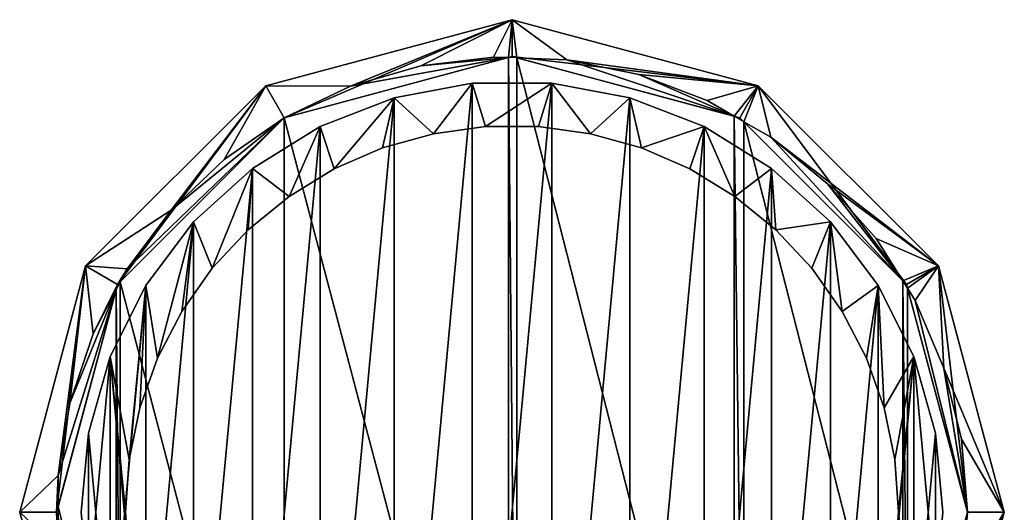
# Model space of a CAD drawing. Extents: x -1.98 to 2.02, y -2 to 2.
# Tile 2 of 2: x -1.98 to 2.02, y 0 to 2. Entities that reach past the tile are written whole.
import ezdxf

# ---------------------------------------------------------------- set-up
doc = ezdxf.new("R2010")
doc.units = 0
doc.header["$LTSCALE"] = 2.54
doc.layers.get('0').update_dxf_attribs({"color": 13, "linetype": 'CONTINUOUS'})

# ---------------------------------------------------------------- blocks, each defined once
blk = doc.blocks.new('GRUPUJ_1')
at = {"color": 0}
for p, q in [((1, 3.7321, 75), (2, 4, 75)), ((2, 4), (1, 3.7321)), ((1, 3.7321, 75), (2, 4, 75)), ((2, 4), (1, 3.7321)), ((2, 4, 75), (2, 4)), ((2, 4, 75), (3, 3.7321, 75)), ((2, 4, 75), (3, 3.7321, 75)), ((3, 3.7321), (2, 4)), ((2, 4, 75), (2, 4)), ((3, 3.7321), (2, 4)), ((1.075, 3.6021), (2, 3.85)), ((1.075, 3.6021, 75), (1.9854, 3.8461, 75)), ((1.075, 3.6021, 75), (1.9854, 3.8461, 75)), ((1.075, 3.6021, 75), (1.9854, 3.8461, 75)), ((1.9255, 3.8485, 75), (1.63, 3.8126, 75)), ((1.9255, 3.8485, 75), (1.63, 3.8126, 75)), ((1.9854, 3.8461, 75), (1.9255, 3.8485, 75)), ((1.9854, 3.8461, 75), (1.9255, 3.8485, 75)), ((1.9854, 3.8461, 75), (2, 3.85, 75)), ((2.0198, 3.8447, 75), (1.9854, 3.8461, 75)), ((2.0198, 3.8447, 75), (1.9854, 3.8461, 75)), ((2, 3.85, 75), (2.0198, 3.8447, 75)), ((2, 3.85), (2.925, 3.6021)), ((2.0198, 3.8447, 75), (2.9026, 3.6081, 75)), ((2.0198, 3.8447, 75), (2.9026, 3.6081, 75)), ((2.223, 3.8365, 75), (2.0198, 3.8447, 75)), ((2.223, 3.8365, 75), (2.0198, 3.8447, 75)), ((2.0198, 3.8447, 75), (2.9026, 3.6081, 75)), ((1.63, 3.8126, 75), (1.344, 3.7298, 75)), ((1.63, 3.8126, 75), (1.344, 3.7298, 75)), ((2.5147, 3.777, 75), (2.223, 3.8365, 75)), ((2.5147, 3.777, 75), (2.223, 3.8365, 75)), ((2.7931, 3.6714, 75), (2.5147, 3.777, 75)), ((2.7931, 3.6714, 75), (2.5147, 3.777, 75)), ((0.2679, 3, 75), (1, 3.7321, 75)), ((0.2679, 3, 75), (1, 3.7321, 75)), ((1, 3.7321), (0.2679, 3)), ((1, 3.7321), (0.2679, 3)), ((1, 3.7321, 75), (1, 3.7321)), ((1, 3.7321, 75), (1, 3.7321)), ((1.344, 3.7298, 75), (1.075, 3.6021, 75)), ((1.344, 3.7298, 75), (1.075, 3.6021, 75)), ((1.8385, 3.7425, 1.89), (1.5211, 3.6832, 1.89)), ((1.8385, 3.7425, 1.89), (1.5211, 3.6832, 1.89)), ((1.8385, 3.7425, 1.62), (1.5211, 3.6832, 1.62)), ((1.8385, 3.7425, 1.62), (1.5211, 3.6832, 1.62)), ((2.1615, 3.7425, 1.89), (1.8385, 3.7425, 1.89)), ((1.8385, 3.7425, 1.89), (1.8385, 3.7425, 1.62)), ((2.1615, 3.7425, 1.89), (1.8385, 3.7425, 1.89)), ((2.1615, 3.7425, 1.62), (1.8385, 3.7425, 1.62)), ((1.8385, 3.7425, 1.89), (1.8385, 3.7425, 1.62)), ((2.1615, 3.7425, 1.62), (1.8385, 3.7425, 1.62)), ((2.4789, 3.6832, 1.89), (2.1615, 3.7425, 1.89)), ((2.4789, 3.6832, 1.89), (2.1615, 3.7425, 1.89)), ((2.4789, 3.6832, 1.62), (2.1615, 3.7425, 1.62)), ((2.1615, 3.7425, 1.89), (2.1615, 3.7425, 1.62)), ((2.1615, 3.7425, 1.89), (2.1615, 3.7425, 1.62)), ((2.4789, 3.6832, 1.62), (2.1615, 3.7425, 1.62)), ((3, 3.7321, 75), (3.7321, 3, 75)), ((3, 3.7321, 75), (3.7321, 3, 75)), ((3.7321, 3), (3, 3.7321)), ((3, 3.7321, 75), (3, 3.7321)), ((3, 3.7321, 75), (3, 3.7321)), ((3.7321, 3), (3, 3.7321)), ((1.5211, 3.6832, 1.89), (1.22, 3.5665, 1.89)), ((1.5211, 3.6832, 1.89), (1.22, 3.5665, 1.89)), ((1.5211, 3.6832, 1.62), (1.22, 3.5665, 1.62)), ((1.5211, 3.6832, 1.62), (1.22, 3.5665, 1.62)), ((1.5211, 3.6832, 1.89), (1.5211, 3.6832, 1.62)), ((1.5211, 3.6832, 1.89), (1.5211, 3.6832, 1.62)), ((2.78, 3.5665, 1.89), (2.4789, 3.6832, 1.89)), ((2.4789, 3.6832, 1.89), (2.4789, 3.6832, 1.62)), ((2.78, 3.5665, 1.89), (2.4789, 3.6832, 1.89)), ((2.78, 3.5665, 1.62), (2.4789, 3.6832, 1.62)), ((2.4789, 3.6832, 1.89), (2.4789, 3.6832, 1.62)), ((2.78, 3.5665, 1.62), (2.4789, 3.6832, 1.62)), ((2.9026, 3.6081, 75), (2.7931, 3.6714, 75)), ((2.9026, 3.6081, 75), (2.7931, 3.6714, 75)), ((0.3979, 2.925), (1.075, 3.6021)), ((0.4085, 2.9357, 75), (1.075, 3.6021, 75)), ((0.4085, 2.9357, 75), (1.075, 3.6021, 75)), ((0.4085, 2.9357, 75), (1.075, 3.6021, 75)), ((1.075, 3.6021, 75), (0.83, 3.433, 75)), ((1.075, 3.6021, 75), (0.83, 3.433, 75)), ((2.9414, 3.5858, 75), (2.9026, 3.6081, 75)), ((2.9026, 3.6081, 75), (2.925, 3.6021, 75)), ((2.9414, 3.5858, 75), (2.9026, 3.6081, 75)), ((2.925, 3.6021, 75), (2.9414, 3.5858, 75)), ((2.925, 3.6021), (3.6021, 2.925)), ((1.22, 3.5665, 1.89), (0.9454, 3.3965, 1.89)), ((1.22, 3.5665, 1.89), (0.9454, 3.3965, 1.89)), ((1.22, 3.5665, 1.62), (0.9454, 3.3965, 1.62)), ((1.22, 3.5665, 1.62), (0.9454, 3.3965, 1.62)), ((1.22, 3.5665, 1.89), (1.22, 3.5665, 1.62)), ((1.22, 3.5665, 1.89), (1.22, 3.5665, 1.62)), ((1.8929, 3.5663, 1.89), (1.6806, 3.5372, 1.89)), ((2.1071, 3.5663, 1.89), (1.8929, 3.5663, 1.89)), ((2.3194, 3.5372, 1.89), (2.1071, 3.5663, 1.89)), ((3.0546, 3.3965, 1.89), (2.78, 3.5665, 1.89)), ((2.78, 3.5665, 1.89), (2.78, 3.5665, 1.62)), ((3.0546, 3.3965, 1.89), (2.78, 3.5665, 1.89)), ((3.0546, 3.3965, 1.62), (2.78, 3.5665, 1.62)), ((2.78, 3.5665, 1.89), (2.78, 3.5665, 1.62)), ((3.0546, 3.3965, 1.62), (2.78, 3.5665, 1.62)), ((2.9414, 3.5858, 75), (3.5877, 2.9395, 75)), ((3.0509, 3.5225, 75), (2.9414, 3.5858, 75)), ((2.9414, 3.5858, 75), (3.5877, 2.9395, 75)), ((3.0509, 3.5225, 75), (2.9414, 3.5858, 75)), ((2.9414, 3.5858, 75), (3.5877, 2.9395, 75)), ((1.6806, 3.5372, 1.89), (1.4742, 3.4793, 1.89)), ((2.5258, 3.4793, 1.89), (2.3194, 3.5372, 1.89)), ((3.2815, 3.3342, 75), (3.0509, 3.5225, 75)), ((3.2815, 3.3342, 75), (3.0509, 3.5225, 75)), ((1.4742, 3.4793, 1.89), (1.2777, 3.394, 1.89)), ((2.7223, 3.394, 1.89), (2.5258, 3.4793, 1.89)), ((0.83, 3.433, 75), (0.6153, 3.2268, 75)), ((0.83, 3.433, 75), (0.6153, 3.2268, 75)), ((0.9454, 3.3965, 1.89), (0.7067, 3.179, 1.89)), ((0.9454, 3.3965, 1.89), (0.7067, 3.179, 1.89)), ((0.9454, 3.3965, 1.62), (0.7067, 3.179, 1.62)), ((0.9454, 3.3965, 1.62), (0.7067, 3.179, 1.62)), ((0.9454, 3.3965, 1.89), (0.9454, 3.3965, 1.62)), ((0.9454, 3.3965, 1.89), (0.9454, 3.3965, 1.62)), ((1.2777, 3.394, 1.89), (1.0946, 3.2826, 1.89)), ((2.9054, 3.2826, 1.89), (2.7223, 3.394, 1.89)), ((3.2933, 3.179, 1.89), (3.0546, 3.3965, 1.89)), ((3.0546, 3.3965, 1.89), (3.0546, 3.3965, 1.62)), ((3.2933, 3.179, 1.89), (3.0546, 3.3965, 1.89)), ((3.2933, 3.179, 1.62), (3.0546, 3.3965, 1.62)), ((3.0546, 3.3965, 1.89), (3.0546, 3.3965, 1.62)), ((3.2933, 3.179, 1.62), (3.0546, 3.3965, 1.62)), ((3.479, 3.1114, 75), (3.2815, 3.3342, 75)), ((3.479, 3.1114, 75), (3.2815, 3.3342, 75)), ((1.0946, 3.2826, 1.89), (0.9284, 3.1474, 1.89)), ((3.0716, 3.1474, 1.89), (2.9054, 3.2826, 1.89)), ((0.6153, 3.2268, 75), (0.4364, 2.9888, 75)), ((0.6153, 3.2268, 75), (0.4364, 2.9888, 75)), ((0.7067, 3.179, 1.89), (0.5121, 2.9213, 1.89)), ((0.7067, 3.179, 1.89), (0.5121, 2.9213, 1.89)), ((0.7067, 3.179, 1.62), (0.5121, 2.9213, 1.62)), ((0.7067, 3.179, 1.62), (0.5121, 2.9213, 1.62)), ((0.7067, 3.179, 1.89), (0.7067, 3.179, 1.62)), ((0.7067, 3.179, 1.89), (0.7067, 3.179, 1.62)), ((3.4879, 2.9213, 1.89), (3.2933, 3.179, 1.89)), ((3.2933, 3.179, 1.89), (3.2933, 3.179, 1.62)), ((3.4879, 2.9213, 1.89), (3.2933, 3.179, 1.89)), ((3.4879, 2.9213, 1.62), (3.2933, 3.179, 1.62)), ((3.2933, 3.179, 1.89), (3.2933, 3.179, 1.62)), ((3.4879, 2.9213, 1.62), (3.2933, 3.179, 1.62)), ((0.9284, 3.1474, 1.89), (0.7821, 2.9908, 1.89)), ((3.2179, 2.9908, 1.89), (3.0716, 3.1474, 1.89)), ((3.5877, 2.9395, 75), (3.479, 3.1114, 75)), ((3.5877, 2.9395, 75), (3.479, 3.1114, 75)), ((0, 2, 75), (0.2679, 3, 75)), ((0.2679, 3), (0, 2)), ((0, 2, 75), (0.2679, 3, 75)), ((0.2679, 3), (0, 2)), ((0.2679, 3, 75), (0.2679, 3)), ((0.2679, 3, 75), (0.2679, 3)), ((3.7321, 3, 75), (4, 2, 75)), ((4, 2), (3.7321, 3)), ((3.7321, 3, 75), (3.7321, 3)), ((3.7321, 3, 75), (4, 2, 75)), ((3.7321, 3, 75), (3.7321, 3)), ((4, 2), (3.7321, 3)), ((0.4364, 2.9888, 75), (0.4085, 2.9357, 75)), ((0.4364, 2.9888, 75), (0.4085, 2.9357, 75)), ((0.7821, 2.9908, 1.89), (0.6586, 2.8157, 1.89)), ((3.3414, 2.8157, 1.89), (3.2179, 2.9908, 1.89)), ((0.15, 2), (0.3979, 2.925)), ((0.5121, 2.9213, 1.89), (0.3682, 2.6322, 1.89)), ((0.5121, 2.9213, 1.89), (0.3682, 2.6322, 1.89)), ((0.5121, 2.9213, 1.62), (0.3682, 2.6322, 1.62)), ((0.5121, 2.9213, 1.62), (0.3682, 2.6322, 1.62)), ((0.4085, 2.9357, 75), (0.3926, 2.9052, 75)), ((0.4085, 2.9357, 75), (0.3926, 2.9052, 75)), ((0.3926, 2.9052, 75), (0.3979, 2.925, 75)), ((0.3979, 2.925, 75), (0.4085, 2.9357, 75)), ((0.5121, 2.9213, 1.89), (0.5121, 2.9213, 1.62)), ((0.5121, 2.9213, 1.89), (0.5121, 2.9213, 1.62)), ((3.6318, 2.6322, 1.89), (3.4879, 2.9213, 1.89)), ((3.4879, 2.9213, 1.89), (3.4879, 2.9213, 1.62)), ((3.6318, 2.6322, 1.89), (3.4879, 2.9213, 1.89)), ((3.6318, 2.6322, 1.62), (3.4879, 2.9213, 1.62)), ((3.4879, 2.9213, 1.89), (3.4879, 2.9213, 1.62)), ((3.6318, 2.6322, 1.62), (3.4879, 2.9213, 1.62)), ((3.6061, 2.9104, 75), (3.5877, 2.9395, 75)), ((3.5877, 2.9395, 75), (3.6021, 2.925, 75)), ((3.6061, 2.9104, 75), (3.5877, 2.9395, 75)), ((3.6021, 2.925, 75), (3.6061, 2.9104, 75)), ((3.6021, 2.925), (3.85, 2)), ((0.156, 2.0224, 75), (0.3926, 2.9052, 75)), ((0.156, 2.0224, 75), (0.3926, 2.9052, 75)), ((0.156, 2.0224, 75), (0.3926, 2.9052, 75)), ((0.3926, 2.9052, 75), (0.298, 2.7251, 75)), ((0.3926, 2.9052, 75), (0.298, 2.7251, 75)), ((3.6061, 2.9104, 75), (3.85, 2, 75)), ((3.6381, 2.8597, 75), (3.6061, 2.9104, 75)), ((3.6061, 2.9104, 75), (3.85, 2, 75)), ((3.6381, 2.8597, 75), (3.6061, 2.9104, 75)), ((3.6061, 2.9104, 75), (3.85, 2, 75)), ((3.7548, 2.5858, 75), (3.6381, 2.8597, 75)), ((3.7548, 2.5858, 75), (3.6381, 2.8597, 75)), ((0.6586, 2.8157, 1.89), (0.56, 2.6255, 1.89)), ((3.44, 2.6255, 1.89), (3.3414, 2.8157, 1.89)), ((0.298, 2.7251, 75), (0.2038, 2.4427, 75)), ((0.298, 2.7251, 75), (0.2038, 2.4427, 75)), ((0.3682, 2.6322, 1.89), (0.2798, 2.3216, 1.89)), ((0.3682, 2.6322, 1.89), (0.2798, 2.3216, 1.89)), ((0.3682, 2.6322, 1.62), (0.2798, 2.3216, 1.62)), ((0.3682, 2.6322, 1.62), (0.2798, 2.3216, 1.62)), ((0.3682, 2.6322, 1.89), (0.3682, 2.6322, 1.62)), ((0.3682, 2.6322, 1.89), (0.3682, 2.6322, 1.62)), ((0.56, 2.6255, 1.89), (0.4882, 2.4236, 1.89)), ((3.5118, 2.4236, 1.89), (3.44, 2.6255, 1.89)), ((3.7202, 2.3216, 1.89), (3.6318, 2.6322, 1.89)), ((3.7202, 2.3216, 1.89), (3.6318, 2.6322, 1.89)), ((3.7202, 2.3216, 1.62), (3.6318, 2.6322, 1.62)), ((3.6318, 2.6322, 1.89), (3.6318, 2.6322, 1.62)), ((3.6318, 2.6322, 1.89), (3.6318, 2.6322, 1.62)), ((3.7202, 2.3216, 1.62), (3.6318, 2.6322, 1.62)), ((3.826, 2.2968, 75), (3.7548, 2.5858, 75)), ((3.826, 2.2968, 75), (3.7548, 2.5858, 75)), ((0.2038, 2.4427, 75), (0.156, 2.1489, 75)), ((0.2038, 2.4427, 75), (0.156, 2.1489, 75)), ((0.4882, 2.4236, 1.89), (0.4446, 2.2138, 1.89)), ((3.5554, 2.2138, 1.89), (3.5118, 2.4236, 1.89)), ((0.2798, 2.3216, 1.62), (0.25, 2, 1.62)), ((0.2798, 2.3216, 1.89), (0.25, 2, 1.89)), ((0.2798, 2.3216, 1.89), (0.25, 2, 1.89)), ((0.2798, 2.3216, 1.62), (0.25, 2, 1.62)), ((0.2798, 2.3216, 1.89), (0.2798, 2.3216, 1.62)), ((0.2798, 2.3216, 1.89), (0.2798, 2.3216, 1.62)), ((3.75, 2, 1.89), (3.7202, 2.3216, 1.89)), ((3.7202, 2.3216, 1.89), (3.7202, 2.3216, 1.62)), ((3.75, 2, 1.89), (3.7202, 2.3216, 1.89)), ((3.75, 2, 1.62), (3.7202, 2.3216, 1.62)), ((3.7202, 2.3216, 1.89), (3.7202, 2.3216, 1.62)), ((3.75, 2, 1.62), (3.7202, 2.3216, 1.62)), ((3.85, 2, 75), (3.826, 2.2968, 75)), ((3.85, 2, 75), (3.826, 2.2968, 75)), ((0.4446, 2.2138, 1.89), (0.43, 2, 1.89)), ((3.57, 2, 1.89), (3.5554, 2.2138, 1.89)), ((0.156, 2.1489, 75), (0.156, 2.0224, 75)), ((0.156, 2.1489, 75), (0.156, 2.0224, 75)), ((0.15, 2, 75), (0.156, 2.0224, 75)), ((0.156, 2.0224, 75), (0.156, 1.9776, 75)), ((0.156, 2.0224, 75), (0.156, 1.9776, 75)), ((0.25, 2, 1.89), (0.25, 2, 1.62)), ((0.25, 2, 1.89), (0.2798, 1.6784, 1.89)), ((0.25, 2, 1.89), (0.2798, 1.6784, 1.89)), ((0.25, 2, 1.89), (0.25, 2, 1.62)), ((0.25, 2, 1.62), (0.2798, 1.6784, 1.62)), ((0.25, 2, 1.62), (0.2798, 1.6784, 1.62)), ((0.43, 2, 1.89), (0.4446, 1.7862, 1.89)), ((3.5554, 1.7862, 1.89), (3.57, 2, 1.89)), ((3.85, 2), (3.6021, 1.075)), ((3.85, 2, 75), (3.6061, 1.0896, 75)), ((3.85, 2, 75), (3.6061, 1.0896, 75)), ((3.85, 2, 75), (3.6061, 1.0896, 75)), ((3.7202, 1.6784, 1.89), (3.75, 2, 1.89)), ((3.7202, 1.6784, 1.89), (3.75, 2, 1.89)), ((3.7202, 1.6784, 1.62), (3.75, 2, 1.62)), ((3.7202, 1.6784, 1.62), (3.75, 2, 1.62)), ((4, 2, 75), (3.7321, 1, 75)), ((3.7321, 1), (4, 2)), ((4, 2, 75), (3.7321, 1, 75)), ((3.7321, 1), (4, 2)), ((3.75, 2, 1.89), (3.75, 2, 1.62)), ((3.75, 2, 1.89), (3.75, 2, 1.62)), ((3.826, 1.7032, 75), (3.85, 2, 75)), ((3.826, 1.7032, 75), (3.85, 2, 75)), ((4, 2, 75), (4, 2)), ((4, 2, 75), (4, 2))]:
    blk.add_line(p, q, dxfattribs=at)
mesh = blk.add_polyface(dxfattribs=at)
corners = [(0, 2, 75), (0.156, 1.8511, 75), (0.15, 2, 75), (0.2679, 1, 75), (0.2038, 1.5573, 75), (0.298, 1.2749, 75), (0.3979, 1.075, 75), (0.4364, 1.0112, 75), (0.6153, 0.7732, 75), (1, 0.2679, 75), (0.3926, 1.0948, 75), (0.4085, 1.0643, 75), (0.83, 0.567, 75), (1.075, 0.3979, 75), (1.344, 0.2702, 75), (2, 0, 75), (1.63, 0.1874, 75), (1.9255, 0.1515, 75), (1.9854, 0.1539, 75), (2, 0.15, 75), (2.223, 0.1635, 75), (3, 0.2679, 75), (2.0198, 0.1553, 75), (2.5147, 0.223, 75), (2.7931, 0.3286, 75), (2.9026, 0.3919, 75), (2.925, 0.3979, 75), (2.9414, 0.4142, 75), (3.0509, 0.4775, 75), (3.7321, 1, 75), (3.2815, 0.6658, 75), (3.479, 0.8886, 75), (3.5877, 1.0605, 75), (3.6021, 1.075, 75), (3.6061, 1.0896, 75), (3.6381, 1.1403, 75), (3.7548, 1.4142, 75), (4, 2, 75), (3.826, 1.7032, 75), (3.85, 2, 75), (0.156, 2.1489, 75), (0.2679, 3, 75), (0.156, 2.0224, 75), (0.2038, 2.4427, 75), (0.298, 2.7251, 75), (0.3979, 2.925, 75), (0.4364, 2.9888, 75), (0.6153, 3.2268, 75), (1, 3.7321, 75), (0.3926, 2.9052, 75), (0.4085, 2.9357, 75), (0.83, 3.433, 75), (1.075, 3.6021, 75), (1.344, 3.7298, 75), (2, 4, 75), (1.63, 3.8126, 75), (1.9255, 3.8485, 75), (1.9854, 3.8461, 75), (2, 3.85, 75), (2.0198, 3.8447, 75), (2.223, 3.8365, 75), (3, 3.7321, 75), (2.5147, 3.777, 75), (2.7931, 3.6714, 75), (2.9026, 3.6081, 75), (2.925, 3.6021, 75), (2.9414, 3.5858, 75), (3.0509, 3.5225, 75), (3.7321, 3, 75), (3.2815, 3.3342, 75), (3.479, 3.1114, 75), (3.5877, 2.9395, 75), (3.6021, 2.925, 75), (3.6061, 2.9104, 75), (3.6381, 2.8597, 75), (3.7548, 2.5858, 75), (3.826, 2.2968, 75), (0.156, 1.9776, 75)]
mesh.append_faces([[corners[k] for k in face] for face in [(5, 6, 10), (6, 7, 11), (19, 20, 22), (40, 2, 42), (45, 44, 49), (46, 45, 50)]], dxfattribs={"vtx0": -1, "color": 0})
mesh.append_faces([[corners[k] for k in face] for face in [(1, 3, 4), (4, 3, 5), (7, 3, 8), (8, 9, 12), (12, 9, 13), (13, 9, 14), (14, 15, 16), (16, 15, 17), (17, 15, 18), (18, 15, 19), (20, 21, 23), (23, 21, 24), (24, 21, 25), (25, 21, 26), (26, 21, 27), (27, 21, 28), (28, 29, 30), (30, 29, 31), (31, 29, 32), (32, 29, 33), (33, 29, 34), (34, 29, 35), (35, 29, 36), (36, 37, 38), (38, 37, 39), (0, 40, 41), (41, 47, 48), (48, 53, 54), (54, 60, 61), (61, 67, 68), (68, 75, 37)]], dxfattribs={"vtx0": -1, "vtx1": -1, "color": 0})
mesh.append_faces([[corners[k] for k in face] for face in [(0, 1, 2), (5, 3, 6), (6, 3, 7), (19, 15, 20), (40, 0, 2), (41, 44, 45), (41, 45, 46)]], dxfattribs={"vtx0": -1, "vtx1": -1, "vtx2": -1, "color": 0})
mesh.append_faces([[corners[k] for k in face] for face in [(1, 0, 3), (8, 3, 9), (14, 9, 15), (20, 15, 21), (28, 21, 29), (36, 29, 37), (41, 40, 43), (41, 43, 44), (41, 46, 47), (48, 47, 51), (48, 51, 52), (48, 52, 53), (54, 53, 55), (54, 55, 56), (54, 56, 57), (54, 57, 58), (54, 58, 59), (54, 59, 60), (61, 60, 62), (61, 62, 63), (61, 63, 64), (61, 64, 65), (61, 65, 66), (61, 66, 67), (68, 67, 69), (68, 69, 70), (68, 70, 71), (68, 71, 72), (68, 72, 73), (68, 73, 74), (68, 74, 75), (37, 75, 76), (37, 76, 39)]], dxfattribs={"vtx0": -1, "vtx2": -1, "color": 0})
mesh.append_faces([[corners[k] for k in face] for face in [(77, 2, 1)]], dxfattribs={"vtx1": -1, "color": 0})
mesh = blk.add_polyface(dxfattribs=at)
corners = [(0.2679, 3), (0.15, 2), (0, 2), (0.3979, 2.925), (1, 3.7321), (1.075, 3.6021), (2, 4), (2, 3.85), (3, 3.7321), (2.925, 3.6021), (3.6021, 2.925), (3.7321, 3), (3.85, 2), (4, 2), (0.2679, 1), (0.3979, 1.075), (1, 0.2679), (1.075, 0.3979), (2, 0), (2, 0.15), (2.925, 0.3979), (3, 0.2679), (3.6021, 1.075), (3.7321, 1)]
mesh.append_faces([[corners[k] for k in face] for face in [(0, 1, 2), (1, 0, 3), (3, 4, 5), (5, 6, 7), (7, 8, 9), (9, 8, 10), (10, 11, 12), (14, 15, 16), (16, 17, 18), (18, 20, 21), (21, 22, 23), (23, 12, 13)]], dxfattribs={"vtx0": -1, "vtx1": -1, "color": 0})
mesh.append_faces([[corners[k] for k in face] for face in [(3, 0, 4), (5, 4, 6), (7, 6, 8), (10, 8, 11), (12, 11, 13), (1, 14, 2), (14, 1, 15), (16, 15, 17), (18, 17, 19), (18, 19, 20), (21, 20, 22), (23, 22, 12)]], dxfattribs={"vtx0": -1, "vtx2": -1, "color": 0})
mesh = blk.add_polyface(dxfattribs=at)
corners = [(1, 3.7321, 75), (2, 4), (1, 3.7321), (2, 4, 75)]
mesh.append_faces([[corners[k] for k in face] for face in [(0, 1, 2), (1, 0, 3)]], dxfattribs={"vtx0": -1, "color": 0})
mesh = blk.add_polyface(dxfattribs=at)
corners = [(2, 4, 75), (3, 3.7321), (2, 4), (3, 3.7321, 75)]
mesh.append_faces([[corners[k] for k in face] for face in [(0, 1, 2), (1, 0, 3)]], dxfattribs={"vtx0": -1, "color": 0})
mesh = blk.add_polyface(dxfattribs=at)
corners = [(0.3926, 1.0948, 75), (0.156, 2.0224, 75), (0.156, 1.9776, 75), (0.3926, 2.9052, 75), (0.4085, 1.0643, 75), (0.4085, 2.9357, 75), (1.075, 0.3979, 75), (1.075, 3.6021, 75), (1.9854, 0.1539, 75), (1.9854, 3.8461, 75), (2.0198, 0.1553, 75), (2.0198, 3.8447, 75), (2.9026, 0.3919, 75), (2.9026, 3.6081, 75), (2.9414, 0.4142, 75), (2.9414, 3.5858, 75), (3.5877, 1.0605, 75), (3.5877, 2.9395, 75), (3.6061, 1.0896, 75), (3.6061, 2.9104, 75), (3.85, 2, 75)]
mesh.append_faces([[corners[k] for k in face] for face in [(0, 1, 2), (19, 18, 20)]], dxfattribs={"vtx0": -1, "color": 0})
mesh.append_faces([[corners[k] for k in face] for face in [(1, 0, 3), (3, 4, 5), (5, 6, 7), (7, 8, 9), (9, 10, 11), (11, 12, 13), (13, 14, 15), (15, 16, 17), (17, 18, 19)]], dxfattribs={"vtx0": -1, "vtx1": -1, "color": 0})
mesh.append_faces([[corners[k] for k in face] for face in [(3, 0, 4), (5, 4, 6), (7, 6, 8), (9, 8, 10), (11, 10, 12), (13, 12, 14), (15, 14, 16), (17, 16, 18)]], dxfattribs={"vtx0": -1, "vtx2": -1, "color": 0})
mesh = blk.add_polyface(dxfattribs=at)
corners = [(1.9854, 3.8461, 75), (1.344, 3.7298, 75), (1.075, 3.6021, 75), (1.63, 3.8126, 75), (1.9255, 3.8485, 75)]
mesh.append_faces([[corners[k] for k in face] for face in [(0, 1, 2), (3, 0, 4)]], dxfattribs={"vtx0": -1, "color": 0})
mesh.append_faces([[corners[k] for k in face] for face in [(1, 0, 3)]], dxfattribs={"vtx0": -1, "vtx1": -1, "color": 0})
mesh = blk.add_polyface(dxfattribs=at)
corners = [(2.9026, 3.6081, 75), (2.223, 3.8365, 75), (2.0198, 3.8447, 75), (2.5147, 3.777, 75), (2.7931, 3.6714, 75)]
mesh.append_faces([[corners[k] for k in face] for face in [(0, 1, 2), (3, 0, 4)]], dxfattribs={"vtx0": -1, "color": 0})
mesh.append_faces([[corners[k] for k in face] for face in [(1, 0, 3)]], dxfattribs={"vtx0": -1, "vtx1": -1, "color": 0})
mesh = blk.add_polyface(dxfattribs=at)
corners = [(0.2798, 1.6784, 1.89), (0.2798, 2.3216, 1.89), (0.25, 2, 1.89), (0.3682, 1.3678, 1.89), (0.3682, 2.6322, 1.89), (0.4446, 1.7862, 1.89), (0.5121, 1.0787, 1.89), (0.43, 2, 1.89), (0.4882, 1.5764, 1.89), (0.56, 1.3745, 1.89), (0.7067, 0.821, 1.89), (0.6586, 1.1843, 1.89), (0.7821, 1.0092, 1.89), (0.9454, 0.6035, 1.89), (0.9284, 0.8526, 1.89), (1.0946, 0.7174, 1.89), (1.22, 0.4335, 1.89), (1.2777, 0.606, 1.89), (1.5211, 0.3168, 1.89), (1.4742, 0.5207, 1.89), (1.6806, 0.4628, 1.89), (1.8385, 0.2575, 1.89), (1.8929, 0.4337, 1.89), (2.1615, 0.2575, 1.89), (2.1071, 0.4337, 1.89), (2.3194, 0.4628, 1.89), (2.4789, 0.3168, 1.89), (2.5258, 0.5207, 1.89), (2.78, 0.4335, 1.89), (2.7223, 0.606, 1.89), (2.9054, 0.7174, 1.89), (3.0546, 0.6035, 1.89), (3.0716, 0.8526, 1.89), (3.2933, 0.821, 1.89), (3.2179, 1.0092, 1.89), (3.3414, 1.1843, 1.89), (3.4879, 1.0787, 1.89), (3.44, 1.3745, 1.89), (3.5118, 1.5764, 1.89), (3.6318, 1.3678, 1.89), (3.5554, 1.7862, 1.89), (3.57, 2, 1.89), (0.4446, 2.2138, 1.89), (0.5121, 2.9213, 1.89), (0.4882, 2.4236, 1.89), (0.56, 2.6255, 1.89), (0.7067, 3.179, 1.89), (0.6586, 2.8157, 1.89), (0.7821, 2.9908, 1.89), (0.9454, 3.3965, 1.89), (0.9284, 3.1474, 1.89), (1.0946, 3.2826, 1.89), (1.22, 3.5665, 1.89), (1.2777, 3.394, 1.89), (1.5211, 3.6832, 1.89), (1.4742, 3.4793, 1.89), (1.6806, 3.5372, 1.89), (1.8385, 3.7425, 1.89), (1.8929, 3.5663, 1.89), (2.1615, 3.7425, 1.89), (2.1071, 3.5663, 1.89), (2.3194, 3.5372, 1.89), (2.4789, 3.6832, 1.89), (2.5258, 3.4793, 1.89), (2.78, 3.5665, 1.89), (2.7223, 3.394, 1.89), (2.9054, 3.2826, 1.89), (3.0546, 3.3965, 1.89), (3.0716, 3.1474, 1.89), (3.2933, 3.179, 1.89), (3.2179, 2.9908, 1.89), (3.3414, 2.8157, 1.89), (3.4879, 2.9213, 1.89), (3.44, 2.6255, 1.89), (3.5118, 2.4236, 1.89), (3.6318, 2.6322, 1.89), (3.5554, 2.2138, 1.89), (3.7202, 1.6784, 1.89), (3.7202, 2.3216, 1.89), (3.75, 2, 1.89)]
mesh.append_faces([[corners[k] for k in face] for face in [(0, 1, 2), (78, 77, 79)]], dxfattribs={"vtx0": -1, "color": 0})
mesh.append_faces([[corners[k] for k in face] for face in [(1, 3, 4), (5, 6, 8), (8, 6, 9), (9, 10, 11), (11, 10, 12), (12, 13, 14), (14, 13, 15), (15, 16, 17), (17, 18, 19), (19, 18, 20), (20, 21, 22), (22, 23, 24), (24, 23, 25), (25, 26, 27), (27, 28, 29), (29, 28, 30), (30, 31, 32), (32, 33, 34), (34, 33, 35), (35, 36, 37), (37, 36, 38), (38, 39, 40), (40, 39, 41), (4, 42, 43), (42, 4, 7), (43, 45, 46), (46, 48, 49), (49, 51, 52), (52, 53, 54), (54, 56, 57), (57, 58, 59), (59, 61, 62), (62, 63, 64), (64, 66, 67), (67, 68, 69), (69, 71, 72), (72, 74, 75), (75, 77, 78)]], dxfattribs={"vtx0": -1, "vtx1": -1, "color": 0})
mesh.append_faces([[corners[k] for k in face] for face in [(4, 3, 5), (75, 41, 39)]], dxfattribs={"vtx0": -1, "vtx1": -1, "vtx2": -1, "color": 0})
mesh.append_faces([[corners[k] for k in face] for face in [(1, 0, 3), (5, 3, 6), (4, 5, 7), (9, 6, 10), (12, 10, 13), (15, 13, 16), (17, 16, 18), (20, 18, 21), (22, 21, 23), (25, 23, 26), (27, 26, 28), (30, 28, 31), (32, 31, 33), (35, 33, 36), (38, 36, 39), (43, 42, 44), (43, 44, 45), (46, 45, 47), (46, 47, 48), (49, 48, 50), (49, 50, 51), (52, 51, 53), (54, 53, 55), (54, 55, 56), (57, 56, 58), (59, 58, 60), (59, 60, 61), (62, 61, 63), (64, 63, 65), (64, 65, 66), (67, 66, 68), (69, 68, 70), (69, 70, 71), (72, 71, 73), (72, 73, 74), (75, 74, 76), (75, 76, 41), (75, 39, 77)]], dxfattribs={"vtx0": -1, "vtx2": -1, "color": 0})
mesh = blk.add_polyface(dxfattribs=at)
corners = [(0.2798, 2.3216, 1.62), (0.2798, 1.6784, 1.62), (0.25, 2, 1.62), (0.3682, 2.6322, 1.62), (0.3682, 1.3678, 1.62), (0.5121, 2.9213, 1.62), (0.5121, 1.0787, 1.62), (0.7067, 3.179, 1.62), (0.7067, 0.821, 1.62), (0.9454, 3.3965, 1.62), (0.9454, 0.6035, 1.62), (1.22, 3.5665, 1.62), (1.22, 0.4335, 1.62), (1.5211, 3.6832, 1.62), (1.5211, 0.3168, 1.62), (1.8385, 3.7425, 1.62), (1.8385, 0.2575, 1.62), (2.1615, 3.7425, 1.62), (2.1615, 0.2575, 1.62), (2.4789, 3.6832, 1.62), (2.4789, 0.3168, 1.62), (2.78, 3.5665, 1.62), (2.78, 0.4335, 1.62), (3.0546, 3.3965, 1.62), (3.0546, 0.6035, 1.62), (3.2933, 3.179, 1.62), (3.2933, 0.821, 1.62), (3.4879, 2.9213, 1.62), (3.4879, 1.0787, 1.62), (3.6318, 2.6322, 1.62), (3.6318, 1.3678, 1.62), (3.7202, 2.3216, 1.62), (3.7202, 1.6784, 1.62), (3.75, 2, 1.62)]
mesh.append_faces([[corners[k] for k in face] for face in [(0, 1, 2), (32, 31, 33)]], dxfattribs={"vtx0": -1, "color": 0})
mesh.append_faces([[corners[k] for k in face] for face in [(1, 3, 4), (4, 5, 6), (6, 7, 8), (8, 9, 10), (10, 11, 12), (12, 13, 14), (14, 15, 16), (16, 17, 18), (18, 19, 20), (20, 21, 22), (22, 23, 24), (24, 25, 26), (26, 27, 28), (28, 29, 30), (30, 31, 32)]], dxfattribs={"vtx0": -1, "vtx1": -1, "color": 0})
mesh.append_faces([[corners[k] for k in face] for face in [(1, 0, 3), (4, 3, 5), (6, 5, 7), (8, 7, 9), (10, 9, 11), (12, 11, 13), (14, 13, 15), (16, 15, 17), (18, 17, 19), (20, 19, 21), (22, 21, 23), (24, 23, 25), (26, 25, 27), (28, 27, 29), (30, 29, 31)]], dxfattribs={"vtx0": -1, "vtx2": -1, "color": 0})
mesh = blk.add_polyface(dxfattribs=at)
corners = [(1, 3.7321, 75), (0.2679, 3), (0.2679, 3, 75), (1, 3.7321)]
mesh.append_faces([[corners[k] for k in face] for face in [(0, 1, 2), (1, 0, 3)]], dxfattribs={"vtx0": -1, "color": 0})
mesh = blk.add_polyface(dxfattribs=at)
corners = [(1.5211, 3.6832, 1.89), (1.8385, 3.7425, 1.62), (1.5211, 3.6832, 1.62), (1.8385, 3.7425, 1.89)]
mesh.append_faces([[corners[k] for k in face] for face in [(0, 1, 2), (1, 0, 3)]], dxfattribs={"vtx0": -1, "color": 0})
mesh = blk.add_polyface(dxfattribs=at)
corners = [(1.8385, 3.7425, 1.89), (2.1615, 3.7425, 1.62), (1.8385, 3.7425, 1.62), (2.1615, 3.7425, 1.89)]
mesh.append_faces([[corners[k] for k in face] for face in [(0, 1, 2), (1, 0, 3)]], dxfattribs={"vtx0": -1, "color": 0})
mesh = blk.add_polyface(dxfattribs=at)
corners = [(2.1615, 3.7425, 1.89), (2.4789, 3.6832, 1.62), (2.1615, 3.7425, 1.62), (2.4789, 3.6832, 1.89)]
mesh.append_faces([[corners[k] for k in face] for face in [(0, 1, 2), (1, 0, 3)]], dxfattribs={"vtx0": -1, "color": 0})
mesh = blk.add_polyface(dxfattribs=at)
corners = [(3, 3.7321), (3.7321, 3, 75), (3.7321, 3), (3, 3.7321, 75)]
mesh.append_faces([[corners[k] for k in face] for face in [(0, 1, 2), (1, 0, 3)]], dxfattribs={"vtx0": -1, "color": 0})
mesh = blk.add_polyface(dxfattribs=at)
corners = [(1.22, 3.5665, 1.89), (1.5211, 3.6832, 1.62), (1.22, 3.5665, 1.62), (1.5211, 3.6832, 1.89)]
mesh.append_faces([[corners[k] for k in face] for face in [(0, 1, 2), (1, 0, 3)]], dxfattribs={"vtx0": -1, "color": 0})
mesh = blk.add_polyface(dxfattribs=at)
corners = [(2.4789, 3.6832, 1.89), (2.78, 3.5665, 1.62), (2.4789, 3.6832, 1.62), (2.78, 3.5665, 1.89)]
mesh.append_faces([[corners[k] for k in face] for face in [(0, 1, 2), (1, 0, 3)]], dxfattribs={"vtx0": -1, "color": 0})
mesh = blk.add_polyface(dxfattribs=at)
corners = [(1.075, 3.6021, 75), (0.4364, 2.9888, 75), (0.4085, 2.9357, 75), (0.6153, 3.2268, 75), (0.83, 3.433, 75)]
mesh.append_faces([[corners[k] for k in face] for face in [(0, 1, 2), (3, 0, 4)]], dxfattribs={"vtx0": -1, "color": 0})
mesh.append_faces([[corners[k] for k in face] for face in [(1, 0, 3)]], dxfattribs={"vtx0": -1, "vtx1": -1, "color": 0})
mesh = blk.add_polyface(dxfattribs=at)
corners = [(0.9454, 3.3965, 1.89), (1.22, 3.5665, 1.62), (0.9454, 3.3965, 1.62), (1.22, 3.5665, 1.89)]
mesh.append_faces([[corners[k] for k in face] for face in [(0, 1, 2), (1, 0, 3)]], dxfattribs={"vtx0": -1, "color": 0})
mesh = blk.add_polyface(dxfattribs=at)
corners = [(2.78, 3.5665, 1.89), (3.0546, 3.3965, 1.62), (2.78, 3.5665, 1.62), (3.0546, 3.3965, 1.89)]
mesh.append_faces([[corners[k] for k in face] for face in [(0, 1, 2), (1, 0, 3)]], dxfattribs={"vtx0": -1, "color": 0})
mesh = blk.add_polyface(dxfattribs=at)
corners = [(3.5877, 2.9395, 75), (3.0509, 3.5225, 75), (2.9414, 3.5858, 75), (3.2815, 3.3342, 75), (3.479, 3.1114, 75)]
mesh.append_faces([[corners[k] for k in face] for face in [(0, 1, 2), (3, 0, 4)]], dxfattribs={"vtx0": -1, "color": 0})
mesh.append_faces([[corners[k] for k in face] for face in [(1, 0, 3)]], dxfattribs={"vtx0": -1, "vtx1": -1, "color": 0})
mesh = blk.add_polyface(dxfattribs=at)
corners = [(0.7067, 3.179, 1.89), (0.9454, 3.3965, 1.62), (0.7067, 3.179, 1.62), (0.9454, 3.3965, 1.89)]
mesh.append_faces([[corners[k] for k in face] for face in [(0, 1, 2), (1, 0, 3)]], dxfattribs={"vtx0": -1, "color": 0})
mesh = blk.add_polyface(dxfattribs=at)
corners = [(3.0546, 3.3965, 1.89), (3.2933, 3.179, 1.62), (3.0546, 3.3965, 1.62), (3.2933, 3.179, 1.89)]
mesh.append_faces([[corners[k] for k in face] for face in [(0, 1, 2), (1, 0, 3)]], dxfattribs={"vtx0": -1, "color": 0})
mesh = blk.add_polyface(dxfattribs=at)
corners = [(0.7067, 3.179, 1.89), (0.5121, 2.9213, 1.62), (0.5121, 2.9213, 1.89), (0.7067, 3.179, 1.62)]
mesh.append_faces([[corners[k] for k in face] for face in [(0, 1, 2), (1, 0, 3)]], dxfattribs={"vtx0": -1, "color": 0})
mesh = blk.add_polyface(dxfattribs=at)
corners = [(3.2933, 3.179, 1.62), (3.4879, 2.9213, 1.89), (3.4879, 2.9213, 1.62), (3.2933, 3.179, 1.89)]
mesh.append_faces([[corners[k] for k in face] for face in [(0, 1, 2), (1, 0, 3)]], dxfattribs={"vtx0": -1, "color": 0})
mesh = blk.add_polyface(dxfattribs=at)
corners = [(0.2679, 3, 75), (0, 2), (0, 2, 75), (0.2679, 3)]
mesh.append_faces([[corners[k] for k in face] for face in [(0, 1, 2), (1, 0, 3)]], dxfattribs={"vtx0": -1, "color": 0})
mesh = blk.add_polyface(dxfattribs=at)
corners = [(3.7321, 3), (4, 2, 75), (4, 2), (3.7321, 3, 75)]
mesh.append_faces([[corners[k] for k in face] for face in [(0, 1, 2), (1, 0, 3)]], dxfattribs={"vtx0": -1, "color": 0})
mesh = blk.add_polyface(dxfattribs=at)
corners = [(0.5121, 2.9213, 1.89), (0.3682, 2.6322, 1.62), (0.3682, 2.6322, 1.89), (0.5121, 2.9213, 1.62)]
mesh.append_faces([[corners[k] for k in face] for face in [(0, 1, 2), (1, 0, 3)]], dxfattribs={"vtx0": -1, "color": 0})
mesh = blk.add_polyface(dxfattribs=at)
corners = [(3.4879, 2.9213, 1.62), (3.6318, 2.6322, 1.89), (3.6318, 2.6322, 1.62), (3.4879, 2.9213, 1.89)]
mesh.append_faces([[corners[k] for k in face] for face in [(0, 1, 2), (1, 0, 3)]], dxfattribs={"vtx0": -1, "color": 0})
mesh = blk.add_polyface(dxfattribs=at)
corners = [(0.3926, 2.9052, 75), (0.156, 2.1489, 75), (0.156, 2.0224, 75), (0.2038, 2.4427, 75), (0.298, 2.7251, 75)]
mesh.append_faces([[corners[k] for k in face] for face in [(0, 1, 2), (3, 0, 4)]], dxfattribs={"vtx0": -1, "color": 0})
mesh.append_faces([[corners[k] for k in face] for face in [(1, 0, 3)]], dxfattribs={"vtx0": -1, "vtx1": -1, "color": 0})
mesh = blk.add_polyface(dxfattribs=at)
corners = [(3.85, 2, 75), (3.6381, 2.8597, 75), (3.6061, 2.9104, 75), (3.7548, 2.5858, 75), (3.826, 2.2968, 75)]
mesh.append_faces([[corners[k] for k in face] for face in [(0, 1, 2), (3, 0, 4)]], dxfattribs={"vtx0": -1, "color": 0})
mesh.append_faces([[corners[k] for k in face] for face in [(1, 0, 3)]], dxfattribs={"vtx0": -1, "vtx1": -1, "color": 0})
mesh = blk.add_polyface(dxfattribs=at)
corners = [(0.3682, 2.6322, 1.89), (0.2798, 2.3216, 1.62), (0.2798, 2.3216, 1.89), (0.3682, 2.6322, 1.62)]
mesh.append_faces([[corners[k] for k in face] for face in [(0, 1, 2), (1, 0, 3)]], dxfattribs={"vtx0": -1, "color": 0})
mesh = blk.add_polyface(dxfattribs=at)
corners = [(3.6318, 2.6322, 1.62), (3.7202, 2.3216, 1.89), (3.7202, 2.3216, 1.62), (3.6318, 2.6322, 1.89)]
mesh.append_faces([[corners[k] for k in face] for face in [(0, 1, 2), (1, 0, 3)]], dxfattribs={"vtx0": -1, "color": 0})
mesh = blk.add_polyface(dxfattribs=at)
corners = [(0.2798, 2.3216, 1.89), (0.25, 2, 1.62), (0.25, 2, 1.89), (0.2798, 2.3216, 1.62)]
mesh.append_faces([[corners[k] for k in face] for face in [(0, 1, 2), (1, 0, 3)]], dxfattribs={"vtx0": -1, "color": 0})
mesh = blk.add_polyface(dxfattribs=at)
corners = [(3.75, 2, 1.62), (3.7202, 2.3216, 1.89), (3.75, 2, 1.89), (3.7202, 2.3216, 1.62)]
mesh.append_faces([[corners[k] for k in face] for face in [(0, 1, 2), (1, 0, 3)]], dxfattribs={"vtx0": -1, "color": 0})
mesh = blk.add_polyface(dxfattribs=at)
corners = [(0.25, 2, 1.89), (0.2798, 1.6784, 1.62), (0.2798, 1.6784, 1.89), (0.25, 2, 1.62)]
mesh.append_faces([[corners[k] for k in face] for face in [(0, 1, 2), (1, 0, 3)]], dxfattribs={"vtx0": -1, "color": 0})
mesh = blk.add_polyface(dxfattribs=at)
corners = [(3.6381, 1.1403, 75), (3.85, 2, 75), (3.6061, 1.0896, 75), (3.7548, 1.4142, 75), (3.826, 1.7032, 75)]
mesh.append_faces([[corners[k] for k in face] for face in [(0, 1, 2), (1, 3, 4)]], dxfattribs={"vtx0": -1, "color": 0})
mesh.append_faces([[corners[k] for k in face] for face in [(1, 0, 3)]], dxfattribs={"vtx0": -1, "vtx2": -1, "color": 0})
mesh = blk.add_polyface(dxfattribs=at)
corners = [(3.75, 2, 1.62), (3.7202, 1.6784, 1.89), (3.7202, 1.6784, 1.62), (3.75, 2, 1.89)]
mesh.append_faces([[corners[k] for k in face] for face in [(0, 1, 2), (1, 0, 3)]], dxfattribs={"vtx0": -1, "color": 0})
mesh = blk.add_polyface(dxfattribs=at)
corners = [(4, 2), (3.7321, 1, 75), (3.7321, 1), (4, 2, 75)]
mesh.append_faces([[corners[k] for k in face] for face in [(0, 1, 2), (1, 0, 3)]], dxfattribs={"vtx0": -1, "color": 0})

msp = doc.modelspace()

# ---------------------------------------------------------------- block references
at = {"color": 0}
msp.add_blockref('GRUPUJ_1', (-1.98, -2, -74.2), dxfattribs=at)

doc.saveas('drawing.dxf')
